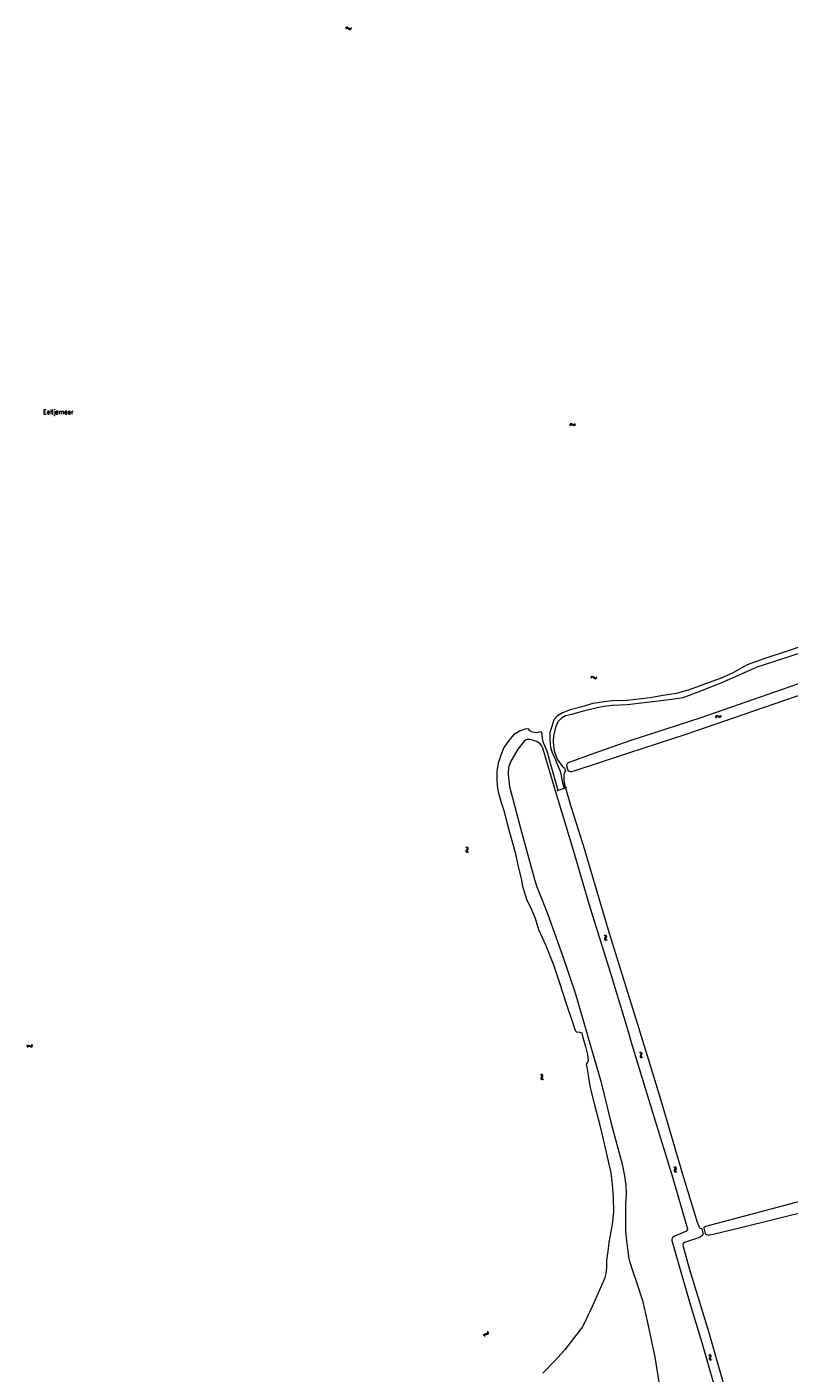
# Model space of a CAD drawing. Header units: metres. Extents: x 189705 to 199106, y 581686 to 588448.
# Tile 116 of 256: x 191458 to 191782, y 587855 to 588427. Entities that reach past the tile are written whole.
import ezdxf

# ---------------------------------------------------------------- set-up
doc = ezdxf.new("R2010")
doc.units = ezdxf.units.M
doc.layers.add('B-WA-OG-GBKN-G', color=7, linetype='Continuous', lineweight=18)
doc.styles.add('Style-STANDARD', font='STANDARD.shx')

msp = doc.modelspace()

# ---------------------------------------------------------------- linework, layer by layer
at = {"layer": 'B-WA-OG-GBKN-G'}
for p, q in [((191593.446, 588426.745), (191593.731, 588427.036)), ((191593.488, 588426.25), (191593.775, 588426.539)), ((191593.731, 588427.036), (191594.029, 588427.172)), ((191593.775, 588426.539), (191594.075, 588426.673)), ((191594.029, 588427.172), (191594.357, 588427.09)), ((191594.075, 588426.673), (191594.391, 588426.595)), ((191594.357, 588427.09), (191594.689, 588426.855)), ((191594.391, 588426.595), (191594.733, 588426.36)), ((191594.689, 588426.855), (191595.023, 588426.619)), ((191594.733, 588426.36), (191595.065, 588426.122)), ((191595.023, 588426.619), (191595.342, 588426.537)), ((191595.065, 588426.122), (191595.384, 588426.041)), ((191595.342, 588426.537), (191595.65, 588426.673)), ((191595.384, 588426.041), (191595.692, 588426.179)), ((191595.65, 588426.673), (191595.936, 588426.965)), ((191595.692, 588426.179), (191595.978, 588426.47)), ((191688.687, 588258.01), (191688.907, 588258.353)), ((191688.829, 588257.534), (191689.051, 588257.875)), ((191688.907, 588258.353), (191689.171, 588258.546)), ((191689.051, 588257.875), (191689.317, 588258.067)), ((191689.171, 588258.546), (191689.51, 588258.533)), ((191689.317, 588258.067), (191689.643, 588258.055)), ((191689.51, 588258.533), (191689.882, 588258.37)), ((191689.643, 588258.055), (191690.026, 588257.894)), ((191689.882, 588258.37), (191690.257, 588258.207)), ((191690.026, 588257.894), (191690.399, 588257.729)), ((191690.257, 588258.207), (191690.586, 588258.191)), ((191690.399, 588257.729), (191690.727, 588257.713)), ((191690.586, 588258.191), (191690.86, 588258.387)), ((191690.727, 588257.713), (191691.001, 588257.911)), ((191690.86, 588258.387), (191691.081, 588258.73)), ((191691.001, 588257.911), (191691.223, 588258.254)), ((191697.71, 588150.775), (191698.004, 588151.057)), ((191698.004, 588151.057), (191698.306, 588151.183)), ((191698.306, 588151.183), (191698.632, 588151.091)), ((191698.632, 588151.091), (191698.956, 588150.845)), ((191699.91, 588150.633), (191700.206, 588150.915)), ((191697.736, 588150.279), (191698.032, 588150.559)), ((191698.032, 588150.559), (191698.336, 588150.683)), ((191698.336, 588150.683), (191698.65, 588150.595)), ((191698.65, 588150.595), (191698.984, 588150.349)), ((191698.956, 588150.845), (191699.282, 588150.599)), ((191698.984, 588150.349), (191699.308, 588150.101)), ((191699.282, 588150.599), (191699.598, 588150.507)), ((191699.308, 588150.101), (191699.624, 588150.009)), ((191699.598, 588150.507), (191699.91, 588150.633)), ((191699.624, 588150.009), (191699.936, 588150.137)), ((191699.936, 588150.137), (191700.232, 588150.419)), ((191750.677, 588133.818), (191750.864, 588134.18)), ((191750.864, 588134.18), (191751.108, 588134.397)), ((191751.052, 588133.718), (191751.299, 588133.934)), ((191751.108, 588134.397), (191751.447, 588134.416)), ((191751.299, 588133.934), (191751.625, 588133.953)), ((191751.447, 588134.416), (191751.833, 588134.289)), ((191751.625, 588133.953), (191752.021, 588133.829)), ((191751.833, 588134.289), (191752.221, 588134.162)), ((191752.021, 588133.829), (191752.408, 588133.7)), ((191752.221, 588134.162), (191752.55, 588134.178)), ((191752.55, 588134.178), (191752.804, 588134.398)), ((191752.736, 588133.715), (191752.99, 588133.938)), ((191752.804, 588134.398), (191752.992, 588134.761)), ((191752.99, 588133.938), (191753.178, 588134.3)), ((191750.863, 588133.357), (191751.052, 588133.718)), ((191752.408, 588133.7), (191752.736, 588133.715)), ((191644.936, 588078.263), (191644.605, 588078.504)), ((191644.682, 588076.586), (191644.714, 588076.924)), ((191644.86, 588076.312), (191644.682, 588076.586)), ((191644.714, 588076.924), (191644.898, 588077.286)), ((191644.898, 588077.286), (191645.082, 588077.651)), ((191645.116, 588077.979), (191644.936, 588078.263)), ((191645.082, 588077.651), (191645.116, 588077.979)), ((191645.419, 588078.377), (191645.089, 588078.618)), ((191645.168, 588076.705), (191645.199, 588077.03)), ((191645.345, 588076.429), (191645.168, 588076.705)), ((191645.199, 588077.03), (191645.381, 588077.403)), ((191645.381, 588077.403), (191645.567, 588077.766)), ((191645.601, 588078.093), (191645.419, 588078.377)), ((191645.567, 588077.766), (191645.601, 588078.093)), ((191645.19, 588076.073), (191644.86, 588076.312)), ((191645.673, 588076.187), (191645.345, 588076.429)), ((191703.246, 588041.099), (191703.6, 588040.897)), ((191703.674, 588039.925), (191703.53, 588039.543)), ((191703.53, 588039.543), (191703.533, 588039.214)), ((191703.533, 588039.214), (191703.746, 588038.952)), ((191703.6, 588040.897), (191703.806, 588040.642)), ((191703.813, 588040.316), (191703.674, 588039.925)), ((191703.713, 588041.268), (191704.068, 588041.068)), ((191703.746, 588038.952), (191704.102, 588038.751)), ((191703.806, 588040.642), (191703.813, 588040.316)), ((191704.14, 588040.095), (191703.999, 588039.712)), ((191703.999, 588039.712), (191704.003, 588039.383)), ((191704.003, 588039.383), (191704.213, 588039.121)), ((191704.068, 588041.068), (191704.276, 588040.815)), ((191704.282, 588040.476), (191704.14, 588040.095)), ((191704.213, 588039.121), (191704.569, 588038.919)), ((191704.276, 588040.815), (191704.282, 588040.476)), ((191458.008, 587993.727), (191458.198, 587994.087)), ((191458.19, 587993.265), (191458.382, 587993.624)), ((191458.198, 587994.087), (191458.445, 587994.302)), ((191458.382, 587993.624), (191458.631, 587993.837)), ((191458.445, 587994.302), (191458.783, 587994.318)), ((191458.631, 587993.837), (191458.957, 587993.853)), ((191458.783, 587994.318), (191459.168, 587994.187)), ((191458.957, 587993.853), (191459.352, 587993.725)), ((191459.168, 587994.187), (191459.555, 587994.057)), ((191459.352, 587993.725), (191459.737, 587993.592)), ((191459.555, 587994.057), (191459.884, 587994.069)), ((191459.737, 587993.592), (191460.066, 587993.605)), ((191459.884, 587994.069), (191460.14, 587994.287)), ((191460.066, 587993.605), (191460.322, 587993.825)), ((191460.14, 587994.287), (191460.332, 587994.649)), ((191460.322, 587993.825), (191460.514, 587994.186)), ((191718.345, 587991.253), (191718.696, 587991.047)), ((191718.696, 587991.047), (191718.9, 587990.789)), ((191718.814, 587991.416), (191719.167, 587991.212)), ((191718.9, 587990.789), (191718.903, 587990.463)), ((191719.167, 587991.212), (191719.372, 587990.957)), ((191719.372, 587990.957), (191719.374, 587990.618)), ((191718.611, 587989.694), (191718.61, 587989.365)), ((191718.61, 587989.365), (191718.82, 587989.1)), ((191718.759, 587990.074), (191718.611, 587989.694)), ((191718.903, 587990.463), (191718.759, 587990.074)), ((191718.82, 587989.1), (191719.173, 587988.894)), ((191719.228, 587990.239), (191719.082, 587989.857)), ((191719.082, 587989.857), (191719.082, 587989.528)), ((191719.082, 587989.528), (191719.289, 587989.263)), ((191719.374, 587990.618), (191719.228, 587990.239)), ((191719.289, 587989.263), (191719.642, 587989.057)), ((191676.612, 587981.588), (191676.249, 587981.776)), ((191676.596, 587980.231), (191676.723, 587980.618)), ((191676.616, 587979.893), (191676.596, 587980.231)), ((191676.833, 587981.335), (191676.612, 587981.588)), ((191676.834, 587979.648), (191676.616, 587979.893)), ((191677.072, 587981.775), (191676.709, 587981.963)), ((191676.723, 587980.618), (191676.849, 587981.006)), ((191676.849, 587981.006), (191676.833, 587981.335)), ((191677.196, 587979.463), (191676.834, 587979.648)), ((191677.059, 587980.41), (191677.183, 587980.806)), ((191677.079, 587980.084), (191677.059, 587980.41)), ((191677.295, 587981.522), (191677.072, 587981.775)), ((191677.295, 587979.838), (191677.079, 587980.084)), ((191677.183, 587980.806), (191677.311, 587981.193)), ((191677.311, 587981.193), (191677.295, 587981.522)), ((191677.657, 587979.649), (191677.295, 587979.838)), ((191732.889, 587942.58), (191733.24, 587942.374)), ((191733.155, 587941.021), (191733.154, 587940.692)), ((191733.154, 587940.692), (191733.364, 587940.427)), ((191733.303, 587941.401), (191733.155, 587941.021)), ((191733.24, 587942.374), (191733.444, 587942.116)), ((191733.447, 587941.79), (191733.303, 587941.401)), ((191733.358, 587942.743), (191733.711, 587942.539)), ((191733.364, 587940.427), (191733.717, 587940.221)), ((191733.444, 587942.116), (191733.447, 587941.79)), ((191733.772, 587941.566), (191733.626, 587941.184)), ((191733.626, 587941.184), (191733.626, 587940.855)), ((191733.626, 587940.855), (191733.833, 587940.59)), ((191733.711, 587942.539), (191733.916, 587942.284)), ((191733.918, 587941.945), (191733.772, 587941.566)), ((191733.833, 587940.59), (191734.186, 587940.384)), ((191733.916, 587942.284), (191733.918, 587941.945)), ((191652.267, 587871.107), (191652.376, 587871.416)), ((191652.278, 587870.7), (191652.267, 587871.107)), ((191652.376, 587871.416), (191652.663, 587871.595)), ((191652.655, 587870.794), (191652.767, 587871.102)), ((191652.663, 587870.386), (191652.655, 587870.794)), ((191652.663, 587871.595), (191653.063, 587871.67)), ((191652.767, 587871.102), (191653.043, 587871.276)), ((191653.043, 587871.276), (191653.45, 587871.358)), ((191653.063, 587871.67), (191653.464, 587871.747)), ((191653.45, 587871.358), (191653.851, 587871.432)), ((191653.464, 587871.747), (191653.745, 587871.919)), ((191653.745, 587871.919), (191653.861, 587872.235)), ((191653.861, 587872.235), (191653.851, 587872.644)), ((191653.851, 587871.432), (191654.131, 587871.604)), ((191654.131, 587871.604), (191654.246, 587871.921)), ((191654.246, 587871.921), (191654.236, 587872.33)), ((191747.683, 587862.678), (191748.042, 587862.486)), ((191748.143, 587861.516), (191748.01, 587861.13)), ((191748.01, 587861.13), (191748.022, 587860.802)), ((191748.022, 587860.802), (191748.242, 587860.546)), ((191748.042, 587862.486), (191748.256, 587862.236)), ((191748.271, 587861.911), (191748.143, 587861.516)), ((191748.146, 587862.859), (191748.506, 587862.669)), ((191748.242, 587860.546), (191748.603, 587860.354)), ((191748.256, 587862.236), (191748.271, 587861.911)), ((191748.605, 587861.699), (191748.474, 587861.312)), ((191748.474, 587861.312), (191748.486, 587860.983)), ((191748.486, 587860.983), (191748.704, 587860.727)), ((191748.506, 587862.669), (191748.721, 587862.422)), ((191748.736, 587862.084), (191748.605, 587861.699)), ((191748.704, 587860.727), (191749.065, 587860.535)), ((191748.721, 587862.422), (191748.736, 587862.084))]:
    msp.add_line(p, q, dxfattribs=at)
at = {"layer": 'B-WA-OG-GBKN-G', "flags": 128}
for points in [[(191788.24, 588164.256), (191781.211, 588161.751), (191771.198, 588158.541), (191764.106, 588155.925), (191758.643, 588152.887), (191753.846, 588150.57), (191739.517, 588145.329), (191734.098, 588143.763), (191728.254, 588142.873), (191722.962, 588142.006), (191712.982, 588140.857), (191706.761, 588140.693), (191703.422, 588140.319), (191698.523, 588139.51), (191693.927, 588138.124), (191688.841, 588136.801), (191685.608, 588135.543), (191683.392, 588134.094), (191681.96, 588132.531), (191681.054, 588129.806), (191680.316, 588127.16), (191680.202, 588124.143), (191680.376, 588122.228), (191680.608, 588120.907), (191681.222, 588118.781), (191682.741, 588115.625), (191683.832, 588112.691), (191684.717, 588110.797), (191685.051, 588108.955), (191685.18, 588107.899), (191685.48, 588106.499)], [(191785.621, 588160.621), (191774.957, 588157.122), (191768.302, 588155.004), (191762.557, 588152.392), (191752.933, 588148.235), (191742.497, 588144.019), (191736.837, 588141.975), (191733.158, 588141.32), (191728.632, 588140.789), (191721.668, 588139.935), (191713.105, 588139.023)], [(191788.739, 588148.883), (191744.47, 588133.51), (191714.748, 588123.805), (191698.071, 588117.943), (191688.117, 588114.329), (191687.606, 588113.954), (191687.324, 588113.382), (191687.316, 588113.124), (191687.959, 588111.242), (191688.432, 588110.814), (191688.942, 588110.666), (191689.654, 588110.663), (191691.032, 588111.056), (191713.867, 588118.509), (191738.22, 588126.466), (191779.788, 588140.758), (191810.524, 588151.243), (191821.517, 588154.82)], [(191713.105, 588139.023), (191706.916, 588138.763), (191703.347, 588138.314), (191700.365, 588137.764), (191694.049, 588136.091), (191689.443, 588134.875), (191686.862, 588134.254), (191685.229, 588133.334), (191683.687, 588131.779), (191682.718, 588129.391), (191681.893, 588125.71), (191681.719, 588123.547), (191681.849, 588121.404), (191682.176, 588119.466), (191683.375, 588115.904), (191684.853, 588113.83), (191685.847, 588112.574), (191686.497, 588112.147), (191686.701, 588111.57), (191686.924, 588110.622), (191686.377, 588110.016), (191686.178, 588109.278), (191686.154, 588106.962), (191686.558, 588105.068), (191686.985, 588103.684), (191686.994, 588103.654)], [(191683.793, 588102.524), (191680.612, 588113.968), (191679.193, 588119.226), (191677.538, 588122.851), (191677.107, 588124.718), (191677.053, 588126.153), (191676.97, 588126.694), (191676.679, 588127.296), (191676.336, 588127.445), (191675.575, 588127.351), (191674.69, 588127.111), (191672.912, 588127.292), (191671.775, 588127.985), (191671.349, 588128.637), (191670.516, 588128.801), (191669.791, 588128.596), (191667.382, 588127.738), (191664.871, 588126.267), (191662.945, 588123.897), (191660.659, 588120.879), (191659.477, 588117.647), (191658.305, 588114.218), (191657.698, 588110.7), (191657.667, 588107.241), (191657.923, 588104.687), (191658.277, 588102.06), (191659.396, 588097.908), (191660.688, 588094.012), (191662.902, 588085.842), (191665.464, 588076.161), (191666.925, 588069.504), (191668.031, 588065.204), (191668.664, 588061.864), (191670.414, 588056.407), (191672.306, 588052.3), (191673.99, 588048.34), (191675.498, 588043.511), (191678.578, 588036.673), (191681.871, 588028.449), (191684.358, 588020.854), (191687.098, 588012.386), (191689.995, 588003.611), (191691.022, 588000.551), (191691.67, 588000)], [(191670.666, 588124.269), (191669.854, 588123.987), (191669.317, 588123.555), (191666.667, 588120.163), (191663.503, 588114.808), (191662.646, 588112.303), (191662.508, 588109.851), (191662.639, 588107.895), (191662.828, 588106.708), (191663.141, 588104.217), (191667.779, 588086.535), (191672.11, 588070.936), (191673.874, 588064.244), (191674.805, 588061.604), (191679.244, 588050.301), (191685.834, 588032.047), (191690.968, 588016.546), (191695.823, 588000)], [(191713.638, 588000), (191706.827, 588022.959), (191697.165, 588053.772), (191690.062, 588078.003), (191682.575, 588102.868), (191677.304, 588120.59), (191676.726, 588121.719), (191676.166, 588122.361), (191674.763, 588123.332), (191671.973, 588124.184), (191670.666, 588124.269)], [(191685.48, 588106.499), (191686.318, 588103.416)], [(191683.793, 588102.524), (191683.23, 588102.325)], [(191686.318, 588103.416), (191683.793, 588102.524)], [(191686.994, 588103.654), (191686.318, 588103.416)], [(191687.412, 588103.802), (191686.994, 588103.654)], [(191686.994, 588103.654), (191689.344, 588095.375), (191694.381, 588079.352), (191705.532, 588041.895), (191718.14, 588001.32), (191718.543, 588000)], [(191691.67, 588000), (191691.718, 587999.959), (191692.908, 587999.866), (191693.814, 587999.53), (191694.282, 587997.54), (191695.451, 587993.707), (191696.328, 587990.255), (191696.589, 587987.713)], [(191695.823, 588000), (191696.577, 587997.429), (191701.941, 587978.987), (191706.401, 587961.03), (191711.063, 587943.667), (191712.049, 587938.706), (191712.631, 587934.667), (191712.666, 587930.935), (191712.419, 587926.802), (191712.36, 587921.87), (191712.464, 587915.009), (191712.828, 587911.11), (191713.861, 587903.433), (191715.069, 587899.41), (191717.421, 587892.663), (191719.673, 587885.794), (191721.769, 587876.4), (191724.877, 587861.616), (191726.733, 587850.178)], [(191752.825, 587840.518), (191745.069, 587867.768), (191739.907, 587884.526), (191732.317, 587911.111), (191732.315, 587911.796), (191732.607, 587912.652), (191733.098, 587913.103), (191734.079, 587913.531), (191738.558, 587915.331), (191738.864, 587915.865), (191738.856, 587916.132), (191738.511, 587917.517), (191732.619, 587937.539), (191724.092, 587965.597), (191715.297, 587994.408), (191713.638, 588000)], [(191718.543, 588000), (191724.312, 587981.123), (191727.784, 587969.873), (191736.722, 587939.416), (191742.944, 587918.984), (191743.761, 587916.882), (191744.21, 587916.549), (191744.724, 587916.389), (191744.879, 587916.159), (191745.366, 587914.325), (191745.252, 587913.663), (191744.873, 587913.177), (191744.116, 587912.721), (191741.709, 587911.768), (191737.479, 587910.41), (191736.943, 587909.981), (191736.83, 587909.595), (191736.866, 587909.319), (191736.954, 587908.702), (191739.671, 587898.865), (191747.905, 587872.072), (191759.423, 587831.285)], [(191696.589, 587987.713), (191696.205, 587986.918), (191695.759, 587986.27), (191695.936, 587984.907), (191696.377, 587982.439), (191697.46, 587976.103), (191699.056, 587969.445), (191701.679, 587959.678), (191704.221, 587948.647), (191706.15, 587939.976), (191706.763, 587935.094), (191707.126, 587929.559), (191707.271, 587923.593), (191706.788, 587918.014), (191705.979, 587913.577), (191705.411, 587910.525), (191705.015, 587907.657), (191704.415, 587902.779), (191704.379, 587899.755), (191704.001, 587897.261), (191703.464, 587894.964), (191702.237, 587892.165), (191700.166, 587887.366), (191698.603, 587883.732), (191696.013, 587878.32), (191694.168, 587874.565), (191690.783, 587870.163), (191686.472, 587864.672), (191682.311, 587859.966), (191677.251, 587854.809)], [(191790.567, 587928.977), (191767.772, 587922.831), (191746.395, 587917.155), (191745.856, 587916.864), (191745.729, 587916.522), (191745.811, 587915.97), (191746.315, 587914.263), (191746.676, 587913.85), (191747.451, 587913.63), (191748.073, 587913.649), (191749.659, 587913.895), (191760.902, 587916.626), (191791.799, 587924.243)]]:
    msp.add_lwpolyline(points, dxfattribs=at)

# ---------------------------------------------------------------- texts
at = {"layer": 'B-WA-OG-GBKN-G', "style": 'Style-STANDARD'}
msp.add_text('Eeltjemeer', height=2, rotation=359.9427, dxfattribs=at).set_placement((191464.925, 588262.523))

doc.saveas('drawing.dxf')
